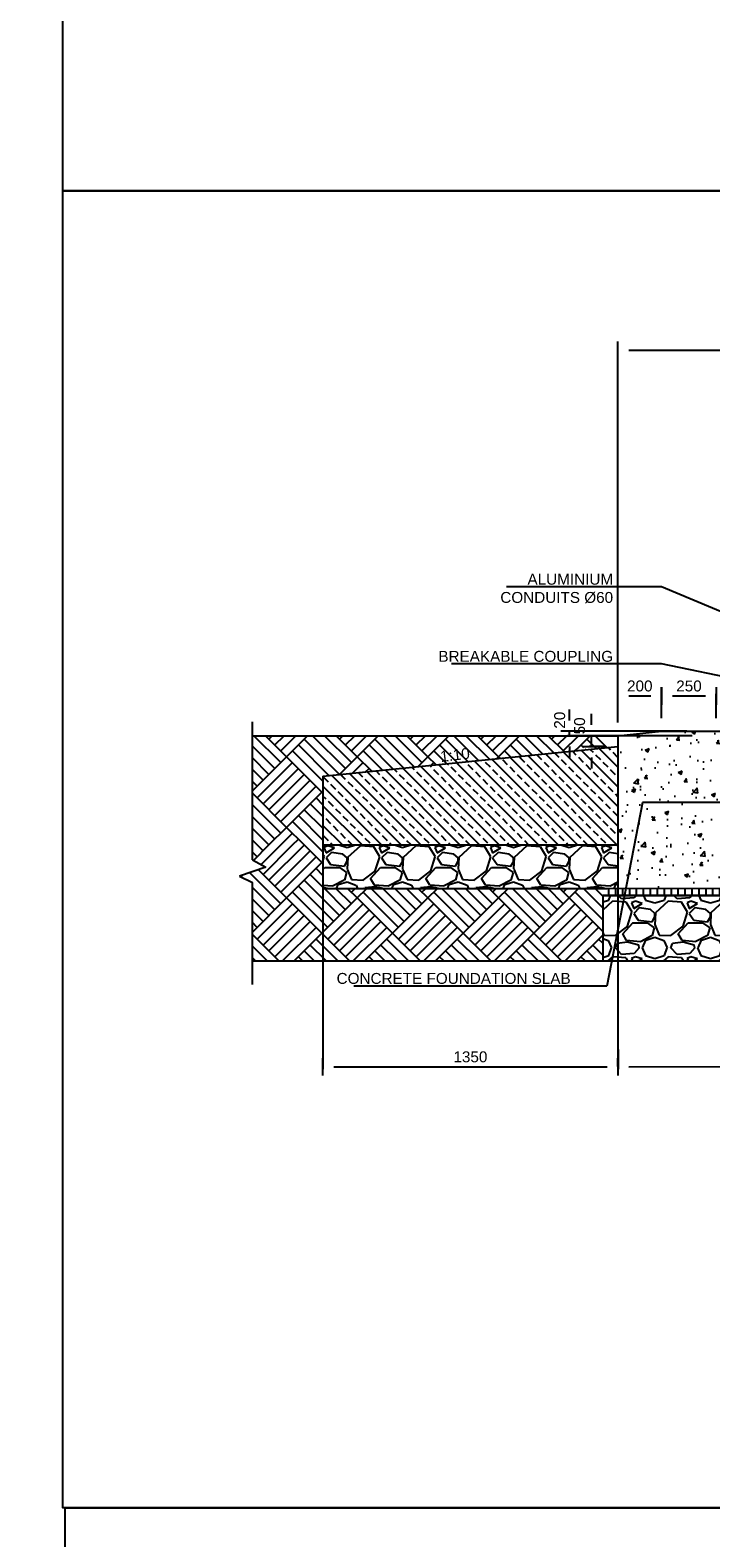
# Model space of a CAD drawing. Header units: metres. Extents: x -4024927 to 10167049, y -539908 to 13839353.
# Tile 113 of 211: x 1373625 to 1376739, y -33368 to -26464. Entities that reach past the tile are written whole.
import ezdxf
from ezdxf import colors
from ezdxf.entities.mleader import LeaderData, LeaderLine
from ezdxf.math import Vec2, Vec3

# ---------------------------------------------------------------- set-up
doc = ezdxf.new("R2010")
doc.units = ezdxf.units.M
for name, pattern in [('CENTER', [2, 1.25, -0.25, 0.25, -0.25]), ('CONTINOUS', [0]), ('CONTIUOUS', [0])]:
    doc.linetypes.add(name, pattern=pattern)
for name, color, linetype in [('C-ANNO-GENF-TEXT-N_25', 2, 'Continuous'), ('C-DETL-BRKL', 1, 'CONTINOUS'), ('C-DETL-DIMS', 2, 'Continuous'), ('C-DETL-GRADE LEVEL', 1, 'Continuous'), ('C-DETL-UGND-GTXL', 4, 'CENTER'), ('C-FNDN-RCON', 3, 'Continuous'), ('C-PAVE-PATT-ASPH-N_rwy', 1, 'Continuous'), ('C-SOIL-LEVL', 1, 'Continuous'), ('C-UTIL-EDGE-CONC', 4, 'Continuous'), ('C-UTIL-PATT', 1, 'Continuous'), ('EL-AGLI-EQUP-PAPI-N-RefEdit0', 1, 'CONTIUOUS'), ('V-PTOS-CL', 1, 'Continuous')]:
    doc.layers.add(name, color=color, linetype=linetype)
doc.styles.add('Arial', font='arial.ttf')
doc.styles.get("Standard").update_dxf_attribs({"font": 'arial.ttf'})
doc.dimstyles.new('DS-20-25', dxfattribs={"dimscale": 20, "dimtxt": 2.5, "dimasz": 2.5, "dimexe": 0.5, "dimexo": 3, "dimgap": 1, "dimtad": 1, "dimdec": 0, "dimzin": 0, "dimtxsty": 'Standard', "dimblk1": 'DIMARROW', "dimblk2": 'DIMARROW', "dimsah": 1, "dimcen": -3, "dimclrd": 1, "dimclre": 8, "dimclrt": 256, "dimadec": 0, "dimazin": 0, "dimtfac": 1, "dimtdec": 0, "dimtix": 1, "dimtmove": 2, "dimatfit": 3, "dimfxl": 1, "dimtvp": 1.25, "dimarcsym": 0})
pattern_1 = [(135, (-12274.33, -6029.65), (-323.28922, 0), [228.6, -228.6]), (135, (-12247.4, -6002.71), (-323.28922, 0), [228.6, -228.6]), (135, (-12220.45, -5975.77), (-323.28922, 0), [228.6, -228.6]), (135, (-12193.5, -5948.83), (-323.28922, 0), [228.6, -228.6]), (135, (-12166.57, -5921.9), (-323.28922, 0), [228.6, -228.6]), (135, (-12139.63, -5894.95), (-323.28922, 0), [228.6, -228.6]), (135, (-12112.7, -5868), (-323.28922, 0), [228.6, -228.6]), (45, (-12435.98, -5868), (323.28922, 0), [228.6, -228.6]), (45, (-12462.92, -5841.07), (323.28922, 0), [228.6, -228.6]), (45, (-12489.86, -5814.13), (323.28922, 0), [228.6, -228.6]), (45, (-12516.8, -5787.19), (323.28922, 0), [228.6, -228.6]), (45, (-12543.74, -5760.25), (323.28922, 0), [228.6, -228.6]), (45, (-12570.68, -5733.3), (323.28922, 0), [228.6, -228.6]), (45, (-12597.62, -5706.37), (323.28922, 0), [228.6, -228.6])]

# ---------------------------------------------------------------- blocks, each defined once
blk = doc.blocks.new('DIMARROW')
blk.add_line((0, 0.8), (0, -0.8))
blk.add_lwpolyline([(0, 0, 0, 0.4, 0), (-1, 0, 0, 0, 0), (-0.97, 0, 0, 0, 0)], format="xyseb")
blk = doc.blocks.new('*D1056')
at = {"layer": 'C-DETL-DIMS', "color": 8, "lineweight": -2, "transparency": 16777216}
for p, q in [((1376314.4, -29634.7), (1376314.4, -29502.9)), ((1376514.4, -29614.6), (1376514.4, -29502.9))]:
    blk.add_line(p, q, dxfattribs=at)
at = {"layer": 'C-DETL-DIMS', "color": 1, "lineweight": -2, "transparency": 16777216}
blk.add_line((1376364.4, -29512.9), (1376464.4, -29512.9), dxfattribs=at)
at = {"layer": 'Defpoints', "color": 0, "transparency": 16777216}
for p in [(1376514.4, -29512.9), (1376514.4, -29674.6), (1376314.4, -29694.7)]:
    blk.add_point(p, dxfattribs=at)
at = {"layer": 'C-DETL-DIMS', "color": 1, "lineweight": -2, "transparency": 16777216, "xscale": 50, "yscale": 50, "zscale": 50, "rotation": 180}
blk.add_blockref('DIMARROW', (1376314.4, -29512.9), dxfattribs=at)
at = {"layer": 'C-DETL-DIMS', "color": 1, "lineweight": -2, "transparency": 16777216, "xscale": 50, "yscale": 50, "zscale": 50}
blk.add_blockref('DIMARROW', (1376514.4, -29512.9), dxfattribs=at)
at = {"layer": 'C-DETL-DIMS', "transparency": 16777216, "insert": (1376414.4, -29467.4), "char_height": 50, "attachment_point": 5, "style": 'Arial'}
blk.add_mtext('200', dxfattribs=at)
blk = doc.blocks.new('_Origin')
at = {"color": 0, "linetype": 'ByBlock', "lineweight": -2}
blk.add_line((0, 0), (-1, 0), dxfattribs=at)
blk.add_circle((0, 0), 0.5, dxfattribs=at)
blk = doc.blocks.new('*D1064')
at = {"layer": 'C-DETL-DIMS', "color": 1, "lineweight": -2, "transparency": 16777216}
for p, q in [((1376093.2, -29624.7), (1376093.2, -29574.7)), ((1376093.2, -29694.7), (1376093.2, -29674.7)), ((1376093.2, -29744.7), (1376093.2, -29794.7))]:
    blk.add_line(p, q, dxfattribs=at)
at = {"layer": 'C-DETL-DIMS', "color": 8, "lineweight": -2, "transparency": 16777216}
for p, q in [((1376629.5, -29674.7), (1376083.2, -29674.7)), ((1376179.5, -29694.7), (1376083.2, -29694.7))]:
    blk.add_line(p, q, dxfattribs=at)
at = {"layer": 'Defpoints', "color": 0, "transparency": 16777216}
for p in [(1376093.2, -29674.7), (1376689.5, -29674.7), (1376239.5, -29694.7)]:
    blk.add_point(p, dxfattribs=at)
at = {"layer": 'C-DETL-DIMS', "color": 1, "lineweight": -2, "transparency": 16777216, "xscale": 50, "yscale": 50, "zscale": 50}
for p, rotation in [((1376093.2, -29674.7), 270), ((1376093.2, -29694.7), 90)]:
    blk.add_blockref('DIMARROW', p, dxfattribs=dict(at, rotation=rotation))
at = {"layer": 'C-DETL-DIMS', "transparency": 16777216, "insert": (1376047.9, -29623.9), "char_height": 50, "attachment_point": 5, "rotation": 90, "style": 'Arial'}
blk.add_mtext('20', dxfattribs=at)
blk = doc.blocks.new('*D1059')
at = {"layer": 'C-DETL-DIMS', "color": 8, "lineweight": -2, "transparency": 16777216}
for p, q in [((1376314.4, -29634.7), (1376314.4, -27919.9)), ((1379714.4, -29634.7), (1379714.4, -27919.9))]:
    blk.add_line(p, q, dxfattribs=at)
at = {"layer": 'C-DETL-DIMS', "color": 1, "lineweight": -2, "transparency": 16777216}
blk.add_line((1376364.4, -27929.9), (1379664.4, -27929.9), dxfattribs=at)
at = {"layer": 'Defpoints', "color": 0, "transparency": 16777216}
for p in [(1379714.4, -27929.9), (1376314.4, -29694.7), (1379714.4, -29694.7)]:
    blk.add_point(p, dxfattribs=at)
at = {"layer": 'C-DETL-DIMS', "color": 1, "lineweight": -2, "transparency": 16777216, "xscale": 50, "yscale": 50, "zscale": 50, "rotation": 180}
blk.add_blockref('DIMARROW', (1376314.4, -27929.9), dxfattribs=at)
at = {"layer": 'C-DETL-DIMS', "color": 1, "lineweight": -2, "transparency": 16777216, "xscale": 50, "yscale": 50, "zscale": 50}
blk.add_blockref('DIMARROW', (1379714.4, -27929.9), dxfattribs=at)
at = {"layer": 'C-DETL-DIMS', "transparency": 16777216, "insert": (1378014.4, -27884), "char_height": 50, "attachment_point": 5, "style": 'Arial'}
blk.add_mtext('CONCRETE BASE WIDTH', dxfattribs=at)
blk = doc.blocks.new('*D1068')
at = {"layer": 'C-DETL-DIMS', "color": 1, "lineweight": -2, "transparency": 16777216}
for p, q in [((1376193.2, -29644.7), (1376193.2, -29594.7)), ((1376193.2, -29744.7), (1376193.2, -29694.7)), ((1376193.2, -29794.7), (1376193.2, -29844.7))]:
    blk.add_line(p, q, dxfattribs=at)
at = {"layer": 'C-DETL-DIMS', "color": 8, "lineweight": -2, "transparency": 16777216}
for p, q in [((1376654.4, -29694.7), (1376183.2, -29694.7)), ((1376254.4, -29744.7), (1376183.2, -29744.7))]:
    blk.add_line(p, q, dxfattribs=at)
at = {"layer": 'Defpoints', "color": 0, "transparency": 16777216}
for p in [(1376193.2, -29694.7), (1376314.4, -29744.7), (1376714.4, -29694.7)]:
    blk.add_point(p, dxfattribs=at)
at = {"layer": 'C-DETL-DIMS', "color": 1, "lineweight": -2, "transparency": 16777216, "xscale": 50, "yscale": 50, "zscale": 50}
for p, rotation in [((1376193.2, -29694.7), 270), ((1376193.2, -29744.7), 90)]:
    blk.add_blockref('DIMARROW', p, dxfattribs=dict(at, rotation=rotation))
at = {"layer": 'C-DETL-DIMS', "transparency": 16777216, "insert": (1376139.2, -29649.9), "char_height": 50, "attachment_point": 5, "rotation": 90, "style": 'Arial'}
blk.add_mtext('50', dxfattribs=at)
blk = doc.blocks.new('*D1070')
at = {"layer": 'C-DETL-DIMS', "color": 8, "lineweight": -2, "transparency": 16777216}
for p, q in [((1374964.4, -30225.3), (1374964.4, -31221)), ((1376314.4, -30225.3), (1376314.4, -31221))]:
    blk.add_line(p, q, dxfattribs=at)
at = {"layer": 'C-DETL-DIMS', "color": 1, "lineweight": -2, "transparency": 16777216}
blk.add_line((1375014.4, -31211), (1376264.4, -31211), dxfattribs=at)
at = {"layer": 'Defpoints', "color": 0, "transparency": 16777216}
for p in [(1374964.4, -30165.3), (1376314.4, -30165.3), (1376314.4, -31211)]:
    blk.add_point(p, dxfattribs=at)
at = {"layer": 'C-DETL-DIMS', "color": 1, "lineweight": -2, "transparency": 16777216, "xscale": 50, "yscale": 50, "zscale": 50}
for p, rotation in [((1374964.4, -31211), 180.0022273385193), ((1376314.4, -31211), 0.002227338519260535)]:
    blk.add_blockref('DIMARROW', p, dxfattribs=dict(at, rotation=rotation))
at = {"layer": 'C-DETL-DIMS', "transparency": 16777216, "insert": (1375639.4, -31165.5), "char_height": 50, "attachment_point": 5, "rotation": 0.00223}
blk.add_mtext('1350', dxfattribs=at)
blk = doc.blocks.new('*D1073')
at = {"layer": 'C-DETL-DIMS', "color": 8, "lineweight": -2, "transparency": 16777216}
for p, q in [((1376314.5, -31039.3), (1376314.8, -31221)), ((1379714.5, -31034.5), (1379714.7, -31216.2))]:
    blk.add_line(p, q, dxfattribs=at)
at = {"layer": 'C-DETL-DIMS', "color": 1, "lineweight": -2, "transparency": 16777216}
blk.add_line((1376364.7, -31210.9), (1379664.7, -31206.3), dxfattribs=at)
at = {"layer": 'Defpoints', "color": 0, "transparency": 16777216}
for p in [(1376314.4, -30979.3), (1379714.4, -30974.5), (1379714.7, -31206.2)]:
    blk.add_point(p, dxfattribs=at)
at = {"layer": 'C-DETL-DIMS', "color": 1, "lineweight": -2, "transparency": 16777216, "xscale": 50, "yscale": 50, "zscale": 50}
for p, rotation in [((1376314.7, -31211), 180.0798969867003), ((1379714.7, -31206.2), 0.07989698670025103)]:
    blk.add_blockref('DIMARROW', p, dxfattribs=dict(at, rotation=rotation))
at = {"layer": 'C-DETL-DIMS', "transparency": 16777216, "insert": (1378014.7, -31163.1), "char_height": 50, "attachment_point": 5, "rotation": 0.0799}
blk.add_mtext('3400', dxfattribs=at)
blk = doc.blocks.new('*D1076')
at = {"layer": 'C-DETL-DIMS', "color": 8, "lineweight": -2, "transparency": 16777216}
for p, q in [((1376514.3, -29614.7), (1376514.4, -29502.9)), ((1376764.3, -29614.9), (1376764.4, -29503.1))]:
    blk.add_line(p, q, dxfattribs=at)
at = {"layer": 'C-DETL-DIMS', "color": 1, "lineweight": -2, "transparency": 16777216}
blk.add_line((1376564.4, -29513), (1376714.4, -29513), dxfattribs=at)
at = {"layer": 'Defpoints', "color": 0, "transparency": 16777216}
for p in [(1376764.4, -29513.1), (1376514.3, -29674.7), (1376764.3, -29674.9)]:
    blk.add_point(p, dxfattribs=at)
at = {"layer": 'C-DETL-DIMS', "color": 1, "lineweight": -2, "transparency": 16777216, "xscale": 50, "yscale": 50, "zscale": 50}
for p, rotation in [((1376514.4, -29512.9), 179.969993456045), ((1376764.4, -29513.1), 359.969993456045)]:
    blk.add_blockref('DIMARROW', p, dxfattribs=dict(at, rotation=rotation))
at = {"layer": 'C-DETL-DIMS', "transparency": 16777216, "insert": (1376639.4, -29467.5), "char_height": 50, "attachment_point": 5, "rotation": 359.96999}
blk.add_mtext('250', dxfattribs=at)
blk = doc.blocks.new('_Dot')
at = {"color": 0, "linetype": 'ByBlock', "lineweight": -2}
blk.add_line((-0.5, 0), (-1, 0), dxfattribs=at)
at = {"color": 0, "linetype": 'ByBlock', "const_width": 0.5}
blk.add_lwpolyline([(-0.25, 0, 1), (0.25, 0, 1)], format="xyb", close=True, dxfattribs=at)

msp = doc.modelspace()

# ---------------------------------------------------------------- hatches: boundary and pattern name
at = {"layer": 'C-PAVE-PATT-ASPH-N_rwy'}
h = msp.add_hatch(dxfattribs=at)
h.set_pattern_fill('ANSI33', color=252, scale=10)
h.set_pattern_definition([(135.00263, (1413784.004, -14863.35), (44.89922, 44.90334), []), (135.00263, (1413739.1, -14863.35), (44.89922, 44.90334), [31.75, -15.875])])
h.paths.add_polyline_path([(1374964.38, -29879.74), (1374964.38, -30195.19), (1375835.06, -30195.34), (1376314.38, -30195.32), (1376314.38, -29897.54), (1376314.38, -29746.67)])
edge = h.paths.add_edge_path(flags=16)
edge.add_arc((1376045.57, -29821.97), 7.5, 0, 360)
at = {"layer": 'C-SOIL-LEVL', "ltscale": 0.5}
h = msp.add_hatch(dxfattribs=at)
h.set_pattern_fill('AR-CONC', color=253)
h.set_pattern_definition([(50, (-11374.32, -6029.65), (182.184669, -15.939086), [19.05, -209.55]), (355, (-11374.32, -6029.65), (-35.243421, 191.056845), [15.24, -167.640584]), (100.451445, (-11359.14, -6030.98), (146.941247, 175.117752), [16.19001, -178.090245]), (46.1842, (-11374.32, -5978.85), (271.07904, -42.042328), [28.575, -314.325]), (96.635558, (-11351.73, -5982.36), (237.404134, 247.426125), [24.285023, -267.13561]), (351.184151, (-11374.32, -5978.85), (237.404134, 247.426125), [22.859967, -251.45973]), (21, (-11348.92, -5991.55), (151.614391, -102.265198), [19.05, -209.55]), (326, (-11348.92, -5991.55), (61.802028, 184.187966), [15.24, -167.64]), (71.451445, (-11336.29, -6000.08), (213.41642, 81.92277), [16.19001, -178.089938]), (37.5, (-11374.324, -6029.654), (3.0886033, 84.555039), [0, -165.608, 0, -170.18, 0, -168.275]), (7.5, (-11374.32, -6029.65), (66.8196625, 100.180575), [0, -97.028, 0, -161.798, 0, -64.135]), (327.5, (-11430.966, -6029.654), (135.5905952, -5.728744), [0, -63.5, 0, -198.12, 0, -262.89]), (317.5, (-11456.37, -6029.65), (148.129181, 25.426491), [0, -82.55, 0, -131.572, 0, -186.69])])
edge = h.paths.add_edge_path()
edge.add_line((1378389.39, -29838.22), (1378362.87, -29838.22))
edge.add_line((1378362.87, -29838.22), (1378362.87, -29734.91))
edge.add_line((1378362.87, -29734.91), (1378389.39, -29734.91))
edge.add_line((1378389.39, -29734.91), (1378389.39, -29674.72))
edge.add_line((1378389.39, -29674.72), (1378359.39, -29674.72))
edge.add_line((1378359.39, -29674.72), (1376514.39, -29674.59))
edge.add_line((1376514.39, -29674.59), (1376314.38, -29694.72))
edge.add_line((1376314.38, -29694.72), (1376314.39, -30394.93))
edge.add_line((1376314.39, -30394.93), (1379714.39, -30390.19))
edge.add_line((1379714.39, -30390.19), (1379714.39, -30212.07))
edge.add_line((1379714.39, -30212.07), (1378494.39, -30213.37))
edge.add_arc((1378494.39, -30108.37), 105, 180, 270, ccw=False)
edge.add_line((1378389.39, -30108.37), (1378389.39, -29838.22))
edge = h.paths.add_edge_path(flags=16)
edge.add_arc((1378218.38, -29997.95), 4.5, 0, 360)
edge = h.paths.add_edge_path()
edge.add_line((1379714.39, -29694.72), (1379540.14, -29676.53))
edge.add_arc((1379514.43, -29674.99), 25.76, 177.678739, 356.567692, ccw=False)
edge.add_line((1379488.69, -29673.94), (1378514.39, -29674.59))
edge.add_line((1378514.39, -29674.59), (1378486.52, -29674.59))
edge.add_line((1378486.52, -29674.59), (1378486.52, -29674.72))
edge.add_line((1378486.52, -29674.72), (1378439.39, -29674.72))
edge.add_line((1378439.39, -29674.72), (1378439.39, -29733.76))
edge.add_line((1378439.39, -29733.76), (1378466.65, -29733.76))
edge.add_line((1378466.65, -29733.76), (1378466.65, -29838.18))
edge.add_line((1378466.65, -29838.18), (1378439.39, -29838.18))
edge.add_line((1378439.39, -29838.18), (1378439.39, -30108.37))
edge.add_arc((1378494.39, -30108.37), 55, 180, 270)
edge.add_line((1378494.39, -30163.37), (1378795.92, -30163.37))
edge.add_line((1378795.92, -30163.37), (1379714.39, -30163.37))
edge.add_line((1379714.39, -30163.37), (1379714.39, -29694.72))
h.paths.add_polyline_path([(1377323.31, -30369.79), (1377337.72, -30369.79), (1377473.83, -30294.79)], flags=16)
h.paths.add_polyline_path([(1378226.41, -29933.61), (1378377.6, -29933.61), (1378377.6, -29858.61), (1378226.41, -29858.61)], flags=16)
at = {"layer": 'C-SOIL-LEVL'}
h = msp.add_hatch(dxfattribs=at)
h.set_pattern_fill('AR-PARQ1', color=252, scale=0.75, angle=45)
h.set_pattern_definition(pattern_1)
h.paths.add_polyline_path([(1376193.15, -29744.67), (1376185.96, -29756.22), (1376082.93, -29756.22), (1376091.07, -29761.86)], flags=16)
h.paths.add_polyline_path([(1375766.33, -29694.72), (1375663.3, -29694.72)], flags=16)
h.paths.add_polyline_path([(1374641.86, -29694.72), (1374641.86, -30195.19), (1374964.38, -30195.19), (1374964.38, -29879.74), (1376267.35, -29751.38), (1376264.38, -29694.72)])
h = msp.add_hatch(dxfattribs=at)
h.set_pattern_fill('AR-PARQ1', color=252, scale=0.75, angle=45)
h.set_pattern_definition(pattern_1)
h.paths.add_polyline_path([(1374641.86, -30367.54), (1374641.86, -30726.38), (1376244.88, -30726.38), (1376245.06, -30395.19), (1375964.38, -30395.19), (1375944.38, -30395.94), (1374964.39, -30395.2), (1374964.38, -30195.19), (1374641.86, -30195.19), (1374641.86, -30263.77), (1374703.57, -30296.35), (1374582.83, -30337.38)])
h = msp.add_hatch(dxfattribs=at)
h.set_pattern_fill('GRAVEL', color=252, scale=10)
h.set_pattern_definition([(228.0127875, (-12091.453, -5775.654), (-2032.00000016, -2285.99999986), [34.172144, -3383.048364]), (184.969741, (-12114.313, -5801.054), (3047.99999879, 254.00001447), [58.64047, -5805.40489]), (132.5104471, (-12172.733, -5806.134), (2540.00000107, -2793.99999902), [41.34815, -4093.47228]), (267.273689, (-12271.793, -5869.634), (254.00000053, 5079.99999997), [53.40045, -5286.643743]), (292.8336542, (-12274.333, -5922.974), (-1270.00000011, 3047.99999996), [52.36337, -5183.980775]), (357.273689, (-12254.013, -5971.234), (-5079.99999997, 254.00000053), [53.40045, -5286.643743]), (37.6942405, (-12200.673, -5973.774), (-3301.999999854, -2540.00000019), [70.619366, -6991.31153]), (72.2553284, (-12144.793, -5930.594), (1778.00000048, 5587.99999985), [66.67195, -6600.52566]), (121.4295656, (-12124.473, -5867.094), (-2032.00000029, 3301.99999982), [53.5813, -5304.55457]), (175.2363583, (-12152.413, -5821.374), (2793.99999996, -254.00000044), [61.17133, -2997.393695]), (222.3974378, (-12213.373, -5816.294), (-3047.999999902, -2794.000000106), [79.10779, -7831.67725]), (138.8140748, (-12020.333, -5872.174), (-1777.9999999, 1524.00000012), [27.000454, -2673.056582]), (171.4692344, (-12040.653, -5854.394), (3302.00000009, -507.99999942), [51.3682, -5085.4639]), (225, (-12091.45, -5846.77), (-4e-14, -254), [35.920934, -323.28931]), (203.1985905, (-12109.233, -5816.294), (1270, 507.9999999), [19.34413, -1915.062237]), (291.8014095, (-12127.013, -5823.914), (-254, 762), [27.35656, -1340.4753]), (30.9637565, (-12116.853, -5849.314), (762, 508), [44.431966, -1436.629815]), (161.565051, (-12078.75, -5826.454), (508, -254), [32.128714, -771.08981]), (16.3895403, (-12274.333, -5823.914), (2540, 762), [45.0088, -4455.882667]), (70.346176, (-12231.153, -5811.214), (-1016.0000001, -2793.99999997), [37.759894, -3738.22157]), (293.1985905, (-12078.753, -5775.654), (-507.9999999, 1270), [38.68801, -1895.71836]), (343.6104597, (-12063.513, -5811.214), (-2540.00000005, 761.99999982), [45.0088, -4455.882667]), (339.4439548, (-12274.333, -5981.394), (-1270, 508), [43.40352, -2126.77343]), (294.7751406, (-12233.693, -5996.634), (-1270.00000151, 2793.99999931), [36.36721, -3600.35934]), (66.8014095, (-12076.213, -6029.654), (507.9999999, 1270), [38.68801, -1895.71836]), (17.3540246, (-12060.973, -5994.094), (-3301.99999993, -1016.00000021), [42.578274, -4215.2376]), (69.4439548, (-12200.673, -6029.654), (-508, -1270), [21.70176, -2148.47519]), (101.3099325, (-12091.453, -6029.654), (-254, 1016), [12.95146, -1282.199496]), (165.9637565, (-12093.993, -6016.954), (762, -254), [52.36337, -994.90546]), (186.009006, (-12144.793, -6004.254), (2539.99999999, 254.00000013), [48.5267, -4804.136486]), (303.6900675, (-12116.85, -5872.174), (-254, 508), [36.63239, -879.177636]), (353.1572266, (-12096.533, -5902.654), (4318.00000003, -507.999999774), [63.955676, -6331.600907]), (60.945396, (-12033.033, -5910.274), (-1016.00000003, -1778), [26.150824, -2588.93923]), (90, (-12020.33, -5887.41), (-254, 254), [15.24, -238.76]), (120.2564372, (-12149.873, -5996.634), (1015.99999988, -1778.00000007), [35.286696, -3493.394077]), (48.0127875, (-12167.653, -5966.154), (2032.00000017, 2285.99999985), [68.34429, -3348.87622]), (0, (-12121.93, -5915.35), (254, 254), [66.04, -187.96]), (325.3048465, (-12055.893, -5915.354), (2540.00000096, -1777.99999863), [40.160956, -3975.931672]), (254.054604, (-12022.873, -5938.214), (-254, -1016), [36.98291, -1812.165004]), (207.6459754, (-12033.033, -5973.774), (-4826.00000018, -2539.99999966), [60.21451, -5961.24644]), (175.4260787, (-12086.373, -6001.714), (-3302, 254), [63.702946, -6306.584646])])
h.paths.add_polyline_path([(1376314.38, -30195.19), (1374964.38, -30195.12), (1374964.38, -30395.15), (1376314.38, -30395.19)])
h = msp.add_hatch(dxfattribs=at)
h.set_pattern_fill('GRAVEL', color=252, scale=10)
h.set_pattern_definition([(228.0127875, (-11191.444, -5775.654), (-2032.00000016, -2285.99999986), [34.172144, -3383.048364]), (184.969741, (-11214.304, -5801.054), (3047.99999879, 254.00001447), [58.64047, -5805.40489]), (132.5104471, (-11272.724, -5806.134), (2540.00000107, -2793.99999902), [41.34815, -4093.47228]), (267.273689, (-11371.784, -5869.634), (254.00000053, 5079.99999997), [53.40045, -5286.643743]), (292.8336542, (-11374.324, -5922.974), (-1270.00000011, 3047.99999996), [52.36337, -5183.980775]), (357.273689, (-11354.004, -5971.234), (-5079.99999997, 254.00000053), [53.40045, -5286.643743]), (37.6942405, (-11300.6645, -5973.774), (-3301.999999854, -2540.00000019), [70.619366, -6991.31153]), (72.2553284, (-11244.7845, -5930.594), (1778.00000048, 5587.99999985), [66.67195, -6600.52566]), (121.4295656, (-11224.464, -5867.094), (-2032.00000029, 3301.99999982), [53.5813, -5304.55457]), (175.2363583, (-11252.404, -5821.374), (2793.99999996, -254.00000044), [61.17133, -2997.393695]), (222.3974378, (-11313.3645, -5816.294), (-3047.999999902, -2794.000000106), [79.10779, -7831.67725]), (138.8140748, (-11120.324, -5872.174), (-1777.9999999, 1524.00000012), [27.000454, -2673.056582]), (171.4692344, (-11140.644, -5854.394), (3302.00000009, -507.99999942), [51.3682, -5085.4639]), (225, (-11191.44, -5846.77), (-4e-14, -254), [35.920934, -323.28931]), (203.1985905, (-11209.224, -5816.294), (1270, 507.9999999), [19.34413, -1915.062237]), (291.8014095, (-11227.004, -5823.914), (-254, 762), [27.35656, -1340.4753]), (30.9637565, (-11216.844, -5849.314), (762, 508), [44.431966, -1436.629815]), (161.565051, (-11178.744, -5826.454), (508, -254), [32.128714, -771.08981]), (16.3895403, (-11374.324, -5823.914), (2540, 762), [45.0088, -4455.882667]), (70.346176, (-11331.144, -5811.214), (-1016.0000001, -2793.99999997), [37.759894, -3738.22157]), (293.1985905, (-11178.744, -5775.654), (-507.9999999, 1270), [38.68801, -1895.71836]), (343.6104597, (-11163.504, -5811.214), (-2540.00000005, 761.99999982), [45.0088, -4455.882667]), (339.4439548, (-11374.324, -5981.394), (-1270, 508), [43.40352, -2126.77343]), (294.7751406, (-11333.684, -5996.634), (-1270.00000151, 2793.99999931), [36.36721, -3600.35934]), (66.8014095, (-11176.204, -6029.654), (507.9999999, 1270), [38.68801, -1895.71836]), (17.3540246, (-11160.964, -5994.094), (-3301.99999993, -1016.00000021), [42.578274, -4215.2376]), (69.4439548, (-11300.664, -6029.654), (-508, -1270), [21.70176, -2148.47519]), (101.3099325, (-11191.444, -6029.654), (-254, 1016), [12.95146, -1282.199496]), (165.9637565, (-11193.984, -6016.954), (762, -254), [52.36337, -994.90546]), (186.009006, (-11244.784, -6004.254), (2539.99999999, 254.00000013), [48.5267, -4804.136486]), (303.6900675, (-11216.844, -5872.174), (-254, 508), [36.63239, -879.177636]), (353.1572266, (-11196.524, -5902.654), (4318.00000003, -507.999999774), [63.955676, -6331.600907]), (60.945396, (-11133.024, -5910.274), (-1016.00000003, -1778), [26.150824, -2588.93923]), (90, (-11120.32, -5887.41), (-254, 254), [15.24, -238.76]), (120.2564372, (-11249.864, -5996.634), (1015.99999988, -1778.00000007), [35.286696, -3493.394077]), (48.0127875, (-11267.644, -5966.154), (2032.00000017, 2285.99999985), [68.34429, -3348.87622]), (0, (-11221.92, -5915.35), (254, 254), [66.04, -187.96]), (325.3048465, (-11155.884, -5915.354), (2540.00000096, -1777.99999863), [40.160956, -3975.931672]), (254.054604, (-11122.864, -5938.214), (-254, -1016), [36.98291, -1812.165004]), (207.6459754, (-11133.024, -5973.774), (-4826.00000018, -2539.99999966), [60.21451, -5961.24644]), (175.4260787, (-11186.364, -6001.714), (-3302, 254), [63.702946, -6306.584646])])
edge = h.paths.add_edge_path()
edge.add_line((1376244.97, -30426.42), (1376244.97, -30726.4))
edge.add_line((1376244.97, -30726.4), (1378492.24, -30726.38))
edge.add_line((1378492.24, -30726.38), (1378493.35, -30523.58))
edge.add_arc((1378493.3, -30519.08), 4.5, 88.787014, 270.585872, ccw=False)
edge.add_line((1378493.4, -30514.58), (1378493.86, -30431.14))
edge.add_arc((1378493.79, -30426.64), 4.5, 176.685618, 270.865994, ccw=False)
edge.add_line((1378489.3, -30426.38), (1378395.14, -30426.38))
edge.add_line((1378395.14, -30426.38), (1376244.97, -30426.42))
edge = h.paths.add_edge_path()
edge.add_line((1379783.68, -30430.35), (1378498.28, -30426.38))
edge.add_arc((1378493.79, -30426.64), 4.5, -89.134006, 3.314382, ccw=False)
edge.add_line((1378493.86, -30431.14), (1378493.57, -30482.61))
edge.add_line((1378493.57, -30482.61), (1378493.45, -30514.58))
edge.add_arc((1378493.3, -30519.08), 4.5, -88.55067, 88.113211, ccw=False)
edge.add_line((1378493.42, -30523.58), (1378492.98, -30638.06))
edge.add_line((1378492.98, -30638.06), (1378492.74, -30726.38))
edge.add_line((1378492.74, -30726.38), (1379783.68, -30730.35))
edge.add_line((1379783.68, -30730.35), (1379783.68, -30430.35))
h.paths.add_polyline_path([(1378150.55, -30646.95), (1378150.55, -30505.41), (1378047.52, -30505.41), (1378047.52, -30646.95)], flags=16)
at = {"layer": 'C-UTIL-PATT', "lineweight": -2}
h = msp.add_hatch(dxfattribs=at)
h.set_pattern_fill('LINE', color=1, scale=10, angle=90, style=0)
h.set_pattern_definition([(90, (1320170.823, -54189.584), (-31.75, 2e-15), [])])
h.paths.add_polyline_path([(1379783.74, -30390.4), (1379196.97, -30390.81), (1376244.97, -30392.13), (1376244.97, -30422.46), (1379783.74, -30420.9)])

# ---------------------------------------------------------------- linework, layer by layer
at = {"layer": 'C-DETL-BRKL', "linetype": 'ByBlock'}
for p, q in [((1374641.86, -30263.77), (1374641.86, -29632.04)), ((1374641.86, -30834.3), (1374641.86, -30367.54))]:
    msp.add_line(p, q, dxfattribs=at)
at = {"layer": 'C-DETL-GRADE LEVEL'}
for p, q in [((1374641.86, -29694.72), (1376314.39, -29694.72)), ((1374703.57, -30296.35), (1374582.83, -30337.38)), ((1374641.86, -30263.77), (1374703.57, -30296.35)), ((1374582.83, -30337.38), (1374641.86, -30367.54))]:
    msp.add_line(p, q, dxfattribs=at)
at = {"layer": 'C-DETL-UGND-GTXL', "linetype": 'Continuous', "const_width": 10}
msp.add_lwpolyline([(1376244.97, -30426.38), (1378395.14, -30426.38), (1379783.81, -30426.38)], dxfattribs=at)
at = {"layer": 'C-FNDN-RCON', "ltscale": 0.5}
for p, q in [((1374964.38, -29879.74), (1376314.38, -29744.67)), ((1374964.38, -29879.74), (1374964.38, -30395.17)), ((1374964.38, -30195.19), (1376314.38, -30195.19)), ((1374964.39, -30395.2), (1376264.56, -30395.19))]:
    msp.add_line(p, q, dxfattribs=at)
at = {"layer": 'C-UTIL-EDGE-CONC'}
msp.add_line((1376314.38, -29694.72), (1376314.38, -30394.93), dxfattribs=at)
at = {"layer": 'C-UTIL-EDGE-CONC', "ltscale": 0.5}
msp.add_lwpolyline([(1376314.39, -29694.72), (1376514.39, -29674.59), (1379514.39, -29673.94)], dxfattribs=at)
at = {"layer": 'C-UTIL-EDGE-CONC'}
msp.add_lwpolyline([(1376244.97, -30395.19), (1379783.81, -30391.35)], dxfattribs=at)
at = {"layer": 'EL-AGLI-EQUP-PAPI-N-RefEdit0'}
msp.add_arc((3071061.1, 6743365.78), 7095987.63, 260.537675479, 260.537675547, dxfattribs=at)
at = {"layer": 'V-PTOS-CL', "color": 3, "ltscale": 0.5}
msp.add_line((1374641.86, -30726.38), (1382350.37, -30726.38), dxfattribs=at)
for points in [[(1373774.81, -21170.47), (1390379.53, -21170.47), (1390379.53, -27200.12), (1373774.81, -27200.12)], [(1373774.81, -27200.12), (1390379.53, -27200.12), (1390379.53, -33229.77), (1373774.81, -33229.77)], [(1373785.02, -33229.77), (1390389.74, -33229.77), (1390389.74, -39259.43), (1373785.02, -39259.43)]]:
    msp.add_lwpolyline(points, close=True, dxfattribs=at)
msp.add_lwpolyline([(1376244.97, -30426.38), (1376244.97, -30726.38)], dxfattribs=at)

# ---------------------------------------------------------------- texts
at = {"layer": 'C-ANNO-GENF-TEXT-N_25', "insert": (1375498.13, -29766.15), "char_height": 50, "width": 98.9473, "attachment_point": 1, "rotation": 6.96329, "style": 'Arial'}
msp.add_mtext('1:10', dxfattribs=at)

# ---------------------------------------------------------------- dimensions: what is measured, and where the dimension line sits
at = {"layer": 'C-DETL-DIMS'}
dim = msp.add_linear_dim(base=(1379714.39, -27929.91), p1=(1376314.38, -29694.72), p2=(1379714.39, -29694.72), text='CONCRETE BASE WIDTH', dimstyle='DS-20-25', override={"dimtxsty": 'Arial'}, dxfattribs=at)
dim.commit()
dim.dimension.update_dxf_attribs({"geometry": '*D1059', "text_midpoint": (1378014.38, -27884.04)})
dim = msp.add_linear_dim(base=(1376514.39, -29512.93), p1=(1376314.39, -29694.72), p2=(1376514.39, -29674.59), dimstyle='DS-20-25', override={"dimtxsty": 'Arial'}, dxfattribs=at)
dim.commit()
dim.dimension.update_dxf_attribs({"geometry": '*D1056', "text_midpoint": (1376414.39, -29467.4)})
for p1, p2, distance, picture, middle in [((1376514.3, -29674.72), (1376764.3, -29674.85), 161.79, '*D1076', (1376639.41, -29467.47)), ((1374964.38, -30165.3), (1376314.38, -30165.25), -1045.73, '*D1070', (1375639.42, -31165.46)), ((1376314.41, -30979.26), (1379714.39, -30974.52), -231.72, '*D1073', (1378014.66, -31163.07))]:
    dim = msp.add_aligned_dim(p1=p1, p2=p2, distance=distance, dimstyle='DS-20-25', dxfattribs=at)
    dim.commit()
    dim.dimension.update_dxf_attribs({"geometry": picture, "text_midpoint": middle})
for base, p1, p2, picture, middle in [((1376093.16, -29674.72), (1376239.48, -29694.72), (1376689.48, -29674.72), '*D1064', (1376047.88, -29623.93)), ((1376193.16, -29694.72), (1376314.39, -29744.67), (1376714.39, -29694.72), '*D1068', (1376139.24, -29649.92))]:
    dim = msp.add_linear_dim(base=base, p1=p1, p2=p2, angle=90, dimstyle='DS-20-25', override={"dimtxsty": 'Arial'}, dxfattribs=at)
    dim.commit()
    dim.dimension.update_dxf_attribs({"geometry": picture, "text_midpoint": middle, "dimtype": 160})

# ---------------------------------------------------------------- leaders
at = {"layer": 'C-ANNO-GENF-TEXT-N_25'}
ml = msp.add_multileader_mtext('Standard', dxfattribs=at)
ml.set_content('ALUMINIUM \\PCONDUITS Ø60', color=256, style='Arial')
ml.set_leader_properties()
ml.set_arrow_properties(name='ORIGIN')
ml.build(insert=Vec2(0, 0))
ml.multileader.update_dxf_attribs({"text_right_attachment_type": 6, "arrow_head_size": 50})
ctx = ml.context
ctx.base_point, ctx.char_height, ctx.arrow_head_size, ctx.plane_origin = Vec3(1375781, -28979.47), 50, 50, Vec3(1377376.97, -29354.57)
ctx.right_attachment, ctx.text_align_type = 6, 2
notes = []
notes.append((ctx, [(0, (1, 1, 0), (1376514.39, -29013.47), (-1, 0), 220.01, [(0, [(1377603.59, -29470.43)], 0, [])])]))
ctx.mtext.insert, ctx.mtext.alignment, ctx.mtext.flow_direction = Vec3(1376292.38, -28953.47), 3, 5
ml = msp.add_multileader_mtext('Standard', dxfattribs=at)
ml.set_content('BREAKABLE COUPLING', color=256, style='Arial')
ml.set_leader_properties()
ml.set_arrow_properties(name='ORIGIN')
ml.build(insert=Vec2(0, 0))
ml.multileader.update_dxf_attribs({"text_right_attachment_type": 6, "arrow_head_size": 50})
ctx = ml.context
ctx.base_point, ctx.char_height, ctx.arrow_head_size, ctx.plane_origin = Vec3(1375500.2, -29331.89), 50, 50, Vec3(1376845.57, -28514.16)
ctx.right_attachment, ctx.text_align_type = 6, 2
notes.append((ctx, [(0, (1, 1, 0), (1376514.39, -29366.46), (-1, 0), 220.01, [(0, [(1377574.39, -29584.72)], 0, [])])]))
ctx.mtext.insert, ctx.mtext.alignment, ctx.mtext.flow_direction = Vec3(1376292.38, -29306.46), 3, 5
ml = msp.add_multileader_mtext('Standard', dxfattribs=at)
ml.set_content('CONCRETE FOUNDATION SLAB', color=256, style='Arial')
ml.set_leader_properties()
ml.set_arrow_properties(name='DOT')
ml.build(insert=Vec2(0, 0))
ml.multileader.update_dxf_attribs({"text_right_attachment_type": 6, "arrow_head_size": 18})
ctx = ml.context
ctx.base_point, ctx.char_height, ctx.arrow_head_size, ctx.plane_origin = Vec3(1375032.3, -30806.6), 50, 18, Vec3(1377761.29, -30158.62)
ctx.right_attachment, ctx.text_align_type = 6, 2
notes.append((ctx, [(1, (1, 1, 0), (1376264.25, -30841.17), (-1, 0), 164, [(0, [(1376829.42, -30001.15), (1376426.7, -30001.15)], 0, [])])]))
ctx.mtext.insert, ctx.mtext.alignment, ctx.mtext.line_spacing_factor, ctx.mtext.line_spacing_style, ctx.mtext.flow_direction = Vec3(1376098.25, -30781.17), 3, 1.68, 2, 5
for ctx, leaders in notes:
    for number, flags, end, landing, length, lines in leaders:
        leader = LeaderData()
        leader.index, (leader.has_last_leader_line, leader.has_dogleg_vector, leader.attachment_direction) = number, flags
        leader.last_leader_point, leader.dogleg_vector, leader.dogleg_length = Vec3(end), Vec3(landing), length
        for number, points, colour, breaks in lines:
            line = LeaderLine()
            line.index, line.vertices, line.color, line.breaks = number, Vec3.list(points), colors.encode_raw_color(colour), breaks
            leader.lines.append(line)
        ctx.leaders.append(leader)

doc.saveas('drawing.dxf')
